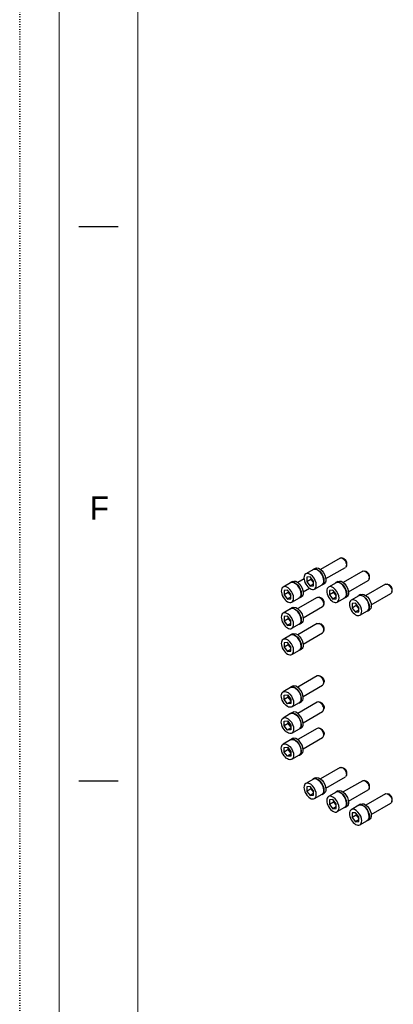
# Model space of a CAD drawing. Header units: millimetres. Extents: x -141576 to -137371, y -691119 to -688149.
# Tile 2 of 26: x -141576 to -141338, y -690481 to -689855. Entities that reach past the tile are written whole.
import ezdxf

# ---------------------------------------------------------------- set-up
doc = ezdxf.new("R2010")
doc.units = ezdxf.units.MM
doc.header["$MEASUREMENT"] = 0
doc.linetypes.add('DGN Style 1', pattern=[1.483529, 0, -1.483529])
doc.styles.add('Style-ENGINEERING', font='ENGINEERING.shx')

# ---------------------------------------------------------------- blocks, each defined once
blk = doc.blocks.new('*U3')
for p, q in [((-408.05, -70.47), (-413.05, -70.47)), ((-408.05, -140.97), (-413.05, -140.97))]:
    blk.add_line(p, q)
at = {"color": 7, "linetype": 'Continuous', "lineweight": 0, "flags": 128}
blk.add_lwpolyline([(-415.55, 292.03), (415.45, 292.03), (415.45, -291.97), (-415.55, -291.97), (-415.55, 292.03)], close=True, dxfattribs=at)
at = {"color": 7, "linetype": 'Continuous', "lineweight": 13, "flags": 128}
blk.add_lwpolyline([(-405.55, 282.03), (405.45, 282.03), (405.45, -281.97), (-405.55, -281.97), (-405.55, 282.03)], close=True, dxfattribs=at)
at = {"insert": (-410.42, -106.22), "char_height": 3, "attachment_point": 5, "line_spacing_factor": 1.2, "style": 'Style-ENGINEERING'}
blk.add_mtext('F', dxfattribs=at)
blk = doc.blocks.new('*U2')
for p, q in [((-1899.03, -563.12), (-1911.44, -570.29)), ((-1896.74, -563.4), (-1897.87, -563.05)), ((-1914.81, -569.64), (-1916.01, -570.34)), ((-1908.04, -576.18), (-1895.63, -569.01)), ((-1894.98, -568.04), (-1894.73, -566.89)), ((-1915.96, -570.43), (-1920.77, -573.21)), ((-1918, -575.1), (-1920.18, -575.29)), ((-1920.18, -575.29), (-1920.18, -578.2)), ((-1915.83, -577.81), (-1918, -575.1)), ((-1917.51, -575.72), (-1917.51, -576.65)), ((-1884.6, -571.45), (-1897.01, -578.61)), ((-1882.32, -571.73), (-1883.44, -571.38)), ((-1880.56, -576.37), (-1880.3, -575.22)), ((-1930.38, -578.76), (-1935.19, -581.54)), ((-1929.24, -577.97), (-1930.44, -578.67)), ((-1921.88, -576.32), (-1925.86, -578.61)), ((-1922.46, -584.5), (-1918.48, -582.2)), ((-1917.51, -576.65), (-1920.18, -578.2)), ((-1920.18, -578.2), (-1918, -580.9)), ((-1915.83, -579.65), (-1918, -580.9)), ((-1918, -580.9), (-1915.83, -580.71)), ((-1917.51, -576.65), (-1915.83, -578.74)), ((-1915.83, -580.71), (-1915.83, -577.81)), ((-1915.23, -582.79), (-1910.43, -580.02)), ((-1910.37, -580.11), (-1909.17, -579.42)), ((-1901.53, -578.76), (-1906.34, -581.54)), ((-1900.39, -577.97), (-1901.59, -578.67)), ((-1893.61, -584.5), (-1881.2, -577.34)), ((-1870.18, -579.78), (-1882.59, -586.94)), ((-1867.9, -580.05), (-1869.02, -579.7)), ((-1932.42, -583.43), (-1934.6, -583.62)), ((-1934.6, -583.62), (-1934.6, -586.52)), ((-1931.93, -584.98), (-1934.6, -586.52)), ((-1934.6, -586.52), (-1932.42, -589.23)), ((-1930.25, -586.13), (-1932.42, -583.43)), ((-1930.25, -587.97), (-1932.42, -589.23)), ((-1931.93, -584.04), (-1931.93, -584.98)), ((-1931.93, -584.98), (-1930.25, -587.07)), ((-1930.25, -589.03), (-1930.25, -586.13)), ((-1929.66, -591.12), (-1924.85, -588.34)), ((-1913.45, -588.1), (-1925.86, -595.27)), ((-1924.79, -588.44), (-1923.59, -587.75)), ((-1911.17, -588.38), (-1912.29, -588.03)), ((-1903.58, -583.43), (-1905.75, -583.62)), ((-1905.75, -583.62), (-1905.75, -586.52)), ((-1903.08, -584.98), (-1905.75, -586.52)), ((-1905.75, -586.52), (-1903.58, -589.23)), ((-1901.4, -586.13), (-1903.58, -583.43)), ((-1901.4, -587.97), (-1903.58, -589.23)), ((-1903.08, -584.04), (-1903.08, -584.98)), ((-1903.08, -584.98), (-1901.4, -587.07)), ((-1901.4, -589.03), (-1901.4, -586.13)), ((-1900.81, -591.12), (-1896, -588.34)), ((-1895.95, -588.44), (-1894.75, -587.75)), ((-1887.11, -587.09), (-1891.92, -589.87)), ((-1885.96, -586.3), (-1887.17, -586.99)), ((-1879.19, -592.83), (-1866.78, -585.66)), ((-1866.14, -584.7), (-1865.88, -583.55)), ((-1932.42, -589.23), (-1930.25, -589.03)), ((-1929.24, -594.63), (-1930.44, -595.32)), ((-1922.46, -601.16), (-1910.05, -593.99)), ((-1909.41, -593.02), (-1909.15, -591.88)), ((-1903.58, -589.23), (-1901.4, -589.03)), ((-1889.15, -591.76), (-1891.33, -591.95)), ((-1891.33, -591.95), (-1891.33, -594.85)), ((-1888.66, -593.31), (-1891.33, -594.85)), ((-1886.98, -594.46), (-1889.15, -591.76)), ((-1888.66, -592.37), (-1888.66, -593.31)), ((-1888.66, -593.31), (-1886.98, -595.4)), ((-1886.98, -597.36), (-1886.98, -594.46)), ((-1930.38, -595.42), (-1935.19, -598.19)), ((-1932.42, -600.08), (-1934.6, -600.28)), ((-1934.6, -600.28), (-1934.6, -603.18)), ((-1930.25, -602.79), (-1932.42, -600.08)), ((-1931.93, -600.7), (-1931.93, -601.64)), ((-1891.33, -594.85), (-1889.15, -597.56)), ((-1886.98, -596.3), (-1889.15, -597.56)), ((-1889.15, -597.56), (-1886.98, -597.36)), ((-1886.39, -599.45), (-1881.58, -596.67)), ((-1881.52, -596.77), (-1880.32, -596.07)), ((-1931.93, -601.64), (-1934.6, -603.18)), ((-1934.6, -603.18), (-1932.42, -605.88)), ((-1930.25, -604.63), (-1932.42, -605.88)), ((-1932.42, -605.88), (-1930.25, -605.69)), ((-1931.93, -601.64), (-1930.25, -603.73)), ((-1930.25, -605.69), (-1930.25, -602.79)), ((-1929.66, -607.77), (-1924.85, -605)), ((-1913.45, -604.76), (-1925.86, -611.92)), ((-1924.79, -605.1), (-1923.59, -604.4)), ((-1911.17, -605.04), (-1912.29, -604.69)), ((-1930.38, -612.07), (-1935.19, -614.85)), ((-1929.24, -611.28), (-1930.44, -611.98)), ((-1922.46, -617.81), (-1910.05, -610.65)), ((-1909.41, -609.68), (-1909.15, -608.53)), ((-1932.42, -616.74), (-1934.6, -616.93)), ((-1934.6, -616.93), (-1934.6, -619.83)), ((-1931.93, -618.29), (-1934.6, -619.83)), ((-1934.6, -619.83), (-1932.42, -622.54)), ((-1930.25, -619.44), (-1932.42, -616.74)), ((-1931.93, -617.35), (-1931.93, -618.29)), ((-1931.93, -618.29), (-1930.25, -620.38)), ((-1930.25, -622.34), (-1930.25, -619.44)), ((-1930.25, -621.28), (-1932.42, -622.54)), ((-1932.42, -622.54), (-1930.25, -622.34)), ((-1929.66, -624.43), (-1924.85, -621.65)), ((-1924.79, -621.75), (-1923.59, -621.06)), ((-1913.45, -638.07), (-1925.86, -645.23)), ((-1911.17, -638.35), (-1912.29, -638)), ((-1929.24, -644.59), (-1930.44, -645.29)), ((-1922.46, -651.12), (-1910.05, -643.96)), ((-1909.41, -642.99), (-1909.15, -641.84)), ((-1930.38, -645.38), (-1935.19, -648.16)), ((-1934.6, -650.24), (-1932.42, -650.05)), ((-1934.6, -653.14), (-1934.6, -650.24)), ((-1932.42, -650.05), (-1930.25, -652.75)), ((-1931.93, -651.6), (-1931.93, -650.66)), ((-1931.93, -651.6), (-1934.6, -653.14)), ((-1932.42, -655.85), (-1934.6, -653.14)), ((-1930.25, -654.59), (-1932.42, -655.85)), ((-1930.25, -655.65), (-1932.42, -655.85)), ((-1930.25, -653.69), (-1931.93, -651.6)), ((-1930.25, -652.75), (-1930.25, -655.65)), ((-1929.66, -657.74), (-1924.85, -654.96)), ((-1913.45, -654.72), (-1925.86, -661.89)), ((-1924.79, -655.06), (-1923.59, -654.37)), ((-1911.17, -655), (-1912.29, -654.65)), ((-1930.38, -662.04), (-1935.19, -664.81)), ((-1929.24, -661.25), (-1930.44, -661.94)), ((-1922.46, -667.78), (-1910.05, -660.61)), ((-1909.41, -659.64), (-1909.15, -658.5)), ((-1934.6, -666.9), (-1932.42, -666.7)), ((-1934.6, -669.8), (-1934.6, -666.9)), ((-1931.93, -668.26), (-1934.6, -669.8)), ((-1932.42, -672.5), (-1934.6, -669.8)), ((-1932.42, -666.7), (-1930.25, -669.41)), ((-1931.93, -668.26), (-1931.93, -667.32)), ((-1930.25, -670.35), (-1931.93, -668.26)), ((-1930.25, -669.41), (-1930.25, -672.31)), ((-1930.25, -671.25), (-1932.42, -672.5)), ((-1930.25, -672.31), (-1932.42, -672.5)), ((-1929.66, -674.39), (-1924.85, -671.62)), ((-1913.45, -671.38), (-1925.86, -678.54)), ((-1924.79, -671.72), (-1923.59, -671.02)), ((-1911.17, -671.66), (-1912.29, -671.31)), ((-1909.41, -676.3), (-1909.15, -675.15)), ((-1930.38, -678.69), (-1935.19, -681.47)), ((-1929.24, -677.9), (-1930.44, -678.6)), ((-1922.46, -684.43), (-1910.05, -677.27)), ((-1934.6, -683.55), (-1932.42, -683.36)), ((-1934.6, -686.45), (-1934.6, -683.55)), ((-1931.93, -684.91), (-1934.6, -686.45)), ((-1932.42, -689.16), (-1934.6, -686.45)), ((-1932.42, -683.36), (-1930.25, -686.06)), ((-1930.25, -687.9), (-1932.42, -689.16)), ((-1931.93, -684.91), (-1931.93, -683.97)), ((-1930.25, -687), (-1931.93, -684.91)), ((-1930.25, -686.06), (-1930.25, -688.97)), ((-1929.66, -691.05), (-1924.85, -688.27)), ((-1924.79, -688.37), (-1923.59, -687.68)), ((-1930.25, -688.97), (-1932.42, -689.16)), ((-1899.03, -696.36), (-1911.44, -703.53)), ((-1896.74, -696.64), (-1897.87, -696.29)), ((-1894.98, -701.28), (-1894.73, -700.13)), ((-1915.96, -703.68), (-1920.77, -706.45)), ((-1914.81, -702.88), (-1916.01, -703.58)), ((-1908.04, -709.42), (-1895.63, -702.25)), ((-1884.6, -704.69), (-1897.01, -711.85)), ((-1882.32, -704.97), (-1883.44, -704.62)), ((-1918, -708.34), (-1920.18, -708.54)), ((-1920.18, -708.54), (-1920.18, -711.44)), ((-1917.51, -709.89), (-1920.18, -711.44)), ((-1920.18, -711.44), (-1918, -714.14)), ((-1915.83, -711.05), (-1918, -708.34)), ((-1915.83, -712.89), (-1918, -714.14)), ((-1917.51, -708.96), (-1917.51, -709.89)), ((-1917.51, -709.89), (-1915.83, -711.99)), ((-1915.83, -713.95), (-1915.83, -711.05)), ((-1915.23, -716.03), (-1910.43, -713.26)), ((-1910.37, -713.35), (-1909.17, -712.66)), ((-1901.53, -712), (-1906.34, -714.78)), ((-1900.39, -711.21), (-1901.59, -711.91)), ((-1893.61, -717.74), (-1881.2, -710.58)), ((-1870.18, -713.02), (-1882.59, -720.18)), ((-1880.56, -709.61), (-1880.3, -708.46)), ((-1867.9, -713.29), (-1869.02, -712.94)), ((-1918, -714.14), (-1915.83, -713.95)), ((-1903.58, -716.67), (-1905.75, -716.86)), ((-1905.75, -716.86), (-1905.75, -719.76)), ((-1903.08, -718.22), (-1905.75, -719.76)), ((-1905.75, -719.76), (-1903.58, -722.47)), ((-1901.4, -719.37), (-1903.58, -716.67)), ((-1903.08, -717.28), (-1903.08, -718.22)), ((-1903.08, -718.22), (-1901.4, -720.31)), ((-1901.4, -722.28), (-1901.4, -719.37)), ((-1885.96, -719.54), (-1887.17, -720.23)), ((-1879.19, -726.07), (-1866.78, -718.9)), ((-1866.14, -717.94), (-1865.88, -716.79)), ((-1901.4, -721.21), (-1903.58, -722.47)), ((-1903.58, -722.47), (-1901.4, -722.28)), ((-1900.81, -724.36), (-1896, -721.58)), ((-1895.95, -721.68), (-1894.75, -720.99)), ((-1887.11, -720.33), (-1891.92, -723.11)), ((-1889.15, -725), (-1891.33, -725.19)), ((-1891.33, -725.19), (-1891.33, -728.09)), ((-1886.98, -727.7), (-1889.15, -725)), ((-1888.66, -725.61), (-1888.66, -726.55)), ((-1888.66, -726.55), (-1891.33, -728.09)), ((-1891.33, -728.09), (-1889.15, -730.8)), ((-1886.98, -729.54), (-1889.15, -730.8)), ((-1889.15, -730.8), (-1886.98, -730.6)), ((-1888.66, -726.55), (-1886.98, -728.64)), ((-1886.98, -730.6), (-1886.98, -727.7)), ((-1886.39, -732.69), (-1881.58, -729.91)), ((-1881.52, -730.01), (-1880.32, -729.31))]:
    blk.add_line(p, q)
at = {"color": 7, "linetype": 'DGN Style 1', "lineweight": 0, "flags": 128}
blk.add_lwpolyline([(-2102.52, 1484.97), (2102.48, 1484.97), (2102.48, -1485.03), (-2102.52, -1485.03), (-2102.52, 1484.97)], close=True, dxfattribs=at)
at = {"extrusion": (0, 0, -1)}
for centre, major_axis, start_param, end_param in [((-1897.33, -566.06), (-1.7, 2.94), 0, 0.55899), ((-1897.33, -566.06), (-1.7, 2.94), 0.55899, 2.582603), ((-1913.19, -575.23), (-2.82, 4.89), 0, 2.356194), ((-1911.99, -574.53), (-2.82, 4.89), 0, 2.356194), ((-1897.33, -566.06), (-1.7, 2.94), 2.582603, 3.141593), ((-1913.19, -575.23), (-2.82, 4.89), 6.083457, 6.283185), ((-1882.9, -574.39), (-1.7, 2.94), 0, 0.55899), ((-1882.9, -574.39), (-1.7, 2.94), 0.55899, 2.582603), ((-1927.62, -583.55), (-2.82, 4.89), 6.083457, 6.283185), ((-1927.62, -583.55), (-2.82, 4.89), 0, 2.356194), ((-1926.41, -582.86), (-2.82, 4.89), 0, 2.356194), ((-1913.19, -575.23), (-2.82, 4.89), 3.141593, 3.341321), ((-1913.19, -575.23), (-2.82, 4.89), 2.356194, 3.141593), ((-1911.99, -574.53), (-2.82, 4.89), 2.356194, 3.141593), ((-1898.77, -583.55), (-2.82, 4.89), 6.083457, 6.283185), ((-1898.77, -583.55), (-2.82, 4.89), 0, 2.356194), ((-1897.57, -582.86), (-2.82, 4.89), 0, 2.356194), ((-1882.9, -574.39), (-1.7, 2.94), 2.582603, 3.141593), ((-1868.48, -582.72), (-1.7, 2.94), 0, 0.55899), ((-1868.48, -582.72), (-1.7, 2.94), 0.55899, 2.582603), ((-1927.62, -583.55), (-2.82, 4.89), 3.141593, 3.341321), ((-1927.62, -583.55), (-2.82, 4.89), 2.356194, 3.141593), ((-1926.41, -582.86), (-2.82, 4.89), 2.356194, 3.141593), ((-1911.75, -591.05), (-1.7, 2.94), 0, 0.55899), ((-1911.75, -591.05), (-1.7, 2.94), 0.55899, 2.582603), ((-1898.77, -583.55), (-2.82, 4.89), 3.141593, 3.341321), ((-1898.77, -583.55), (-2.82, 4.89), 2.356194, 3.141593), ((-1897.57, -582.86), (-2.82, 4.89), 2.356194, 3.141593), ((-1884.35, -591.88), (-2.82, 4.89), 6.083457, 6.283185), ((-1884.35, -591.88), (-2.82, 4.89), 0, 2.356194), ((-1883.14, -591.19), (-2.82, 4.89), 0, 2.356194), ((-1868.48, -582.72), (-1.7, 2.94), 2.582603, 3.141593), ((-1927.62, -600.21), (-2.82, 4.89), 0, 2.356194), ((-1926.41, -599.51), (-2.82, 4.89), 0, 2.356194), ((-1911.75, -591.05), (-1.7, 2.94), 2.582603, 3.141593), ((-1884.35, -591.88), (-2.82, 4.89), 2.356194, 3.141593), ((-1883.14, -591.19), (-2.82, 4.89), 2.356194, 3.141593), ((-1927.62, -600.21), (-2.82, 4.89), 6.083457, 6.283185), ((-1884.35, -591.88), (-2.82, 4.89), 3.141593, 3.341321), ((-1927.62, -600.21), (-2.82, 4.89), 3.141593, 3.341321), ((-1927.62, -600.21), (-2.82, 4.89), 2.356194, 3.141593), ((-1926.41, -599.51), (-2.82, 4.89), 2.356194, 3.141593), ((-1911.75, -607.7), (-1.7, 2.94), 0, 0.55899), ((-1911.75, -607.7), (-1.7, 2.94), 0.55899, 2.582603), ((-1927.62, -616.86), (-2.82, 4.89), 6.083457, 6.283185), ((-1927.62, -616.86), (-2.82, 4.89), 0, 2.356194), ((-1926.41, -616.17), (-2.82, 4.89), 0, 2.356194), ((-1911.75, -607.7), (-1.7, 2.94), 2.582603, 3.141593), ((-1927.62, -616.86), (-2.82, 4.89), 2.356194, 3.141593), ((-1926.41, -616.17), (-2.82, 4.89), 2.356194, 3.141593), ((-1927.62, -616.86), (-2.82, 4.89), 3.141593, 3.341321), ((-1910.79, -640.46), (-1.19, 2.06), 0.55899, 0.785398), ((-1910.79, -640.46), (-1.19, 2.06), 0.785398, 2.582603), ((-1927.62, -650.17), (-2.77, 4.79), 0, 2.356194), ((-1932.42, -652.95), (-2.77, 4.79), 3.141593, 6.283185), ((-1932.42, -652.95), (-2.77, 4.79), 0, 2.356194), ((-1932.42, -652.95), (-2.77, 4.79), 2.356194, 3.141593), ((-1927.62, -650.17), (-2.77, 4.79), 2.356194, 3.141593), ((-1910.79, -657.11), (-1.19, 2.06), 0.55899, 0.785398), ((-1910.79, -657.11), (-1.19, 2.06), 0.785398, 2.582603), ((-1927.62, -666.83), (-2.77, 4.79), 0, 2.356194), ((-1932.42, -669.6), (-2.77, 4.79), 3.141593, 6.283185), ((-1932.42, -669.6), (-2.77, 4.79), 0, 2.356194), ((-1927.62, -666.83), (-2.77, 4.79), 2.356194, 3.141593), ((-1932.42, -669.6), (-2.77, 4.79), 2.356194, 3.141593), ((-1910.79, -673.77), (-1.19, 2.06), 0.55899, 0.785398), ((-1910.79, -673.77), (-1.19, 2.06), 0.785398, 2.582603), ((-1932.42, -686.26), (-2.77, 4.79), 3.141593, 6.283185), ((-1932.42, -686.26), (-2.77, 4.79), 0, 2.356194), ((-1927.62, -683.48), (-2.77, 4.79), 0, 2.356194), ((-1932.42, -686.26), (-2.77, 4.79), 2.356194, 3.141593), ((-1927.62, -683.48), (-2.77, 4.79), 2.356194, 3.141593), ((-1897.33, -699.31), (-1.7, 2.94), 0, 0.55899), ((-1897.33, -699.31), (-1.7, 2.94), 0.55899, 2.582603), ((-1913.19, -708.47), (-2.82, 4.89), 6.083457, 6.283185), ((-1913.19, -708.47), (-2.82, 4.89), 0, 2.356194), ((-1911.99, -707.77), (-2.82, 4.89), 0, 2.356194), ((-1897.33, -699.31), (-1.7, 2.94), 2.582603, 3.141593), ((-1882.9, -707.63), (-1.7, 2.94), 0, 0.55899), ((-1882.9, -707.63), (-1.7, 2.94), 0.55899, 2.582603), ((-1913.19, -708.47), (-2.82, 4.89), 3.141593, 3.341321), ((-1913.19, -708.47), (-2.82, 4.89), 2.356194, 3.141593), ((-1911.99, -707.77), (-2.82, 4.89), 2.356194, 3.141593), ((-1898.77, -716.79), (-2.82, 4.89), 6.083457, 6.283185), ((-1898.77, -716.79), (-2.82, 4.89), 0, 2.356194), ((-1897.57, -716.1), (-2.82, 4.89), 0, 2.356194), ((-1882.9, -707.63), (-1.7, 2.94), 2.582603, 3.141593), ((-1868.48, -715.96), (-1.7, 2.94), 0, 0.55899), ((-1868.48, -715.96), (-1.7, 2.94), 0.55899, 2.582603), ((-1898.77, -716.79), (-2.82, 4.89), 2.356194, 3.141593), ((-1897.57, -716.1), (-2.82, 4.89), 2.356194, 3.141593), ((-1884.35, -725.12), (-2.82, 4.89), 0, 2.356194), ((-1883.14, -724.43), (-2.82, 4.89), 0, 2.356194), ((-1868.48, -715.96), (-1.7, 2.94), 2.582603, 3.141593), ((-1898.77, -716.79), (-2.82, 4.89), 3.141593, 3.341321), ((-1884.35, -725.12), (-2.82, 4.89), 6.083457, 6.283185), ((-1884.35, -725.12), (-2.82, 4.89), 3.141593, 3.341321), ((-1884.35, -725.12), (-2.82, 4.89), 2.356194, 3.141593), ((-1883.14, -724.43), (-2.82, 4.89), 2.356194, 3.141593)]:
    blk.add_ellipse(centre, major_axis=major_axis, ratio=0.57735, start_param=start_param, end_param=end_param, dxfattribs=at)
for centre, major_axis, start_param, end_param in [((-1896.36, -565.51), (1.19, -2.06), 0.55899, 2.582603), ((-1918, -578), (2.77, -4.79), 3.141593, 6.283185), ((-1918, -578), (2.77, -4.79), 0.785398, 3.141593), ((-1913.19, -575.23), (2.77, -4.79), 0.785398, 3.141593), ((-1881.94, -573.84), (1.19, -2.06), 0.55899, 2.582603), ((-1932.42, -586.33), (2.77, -4.79), 3.141593, 6.283185), ((-1932.42, -586.33), (2.77, -4.79), 0.785398, 3.141593), ((-1927.62, -583.55), (2.77, -4.79), 0.785398, 3.141593), ((-1918, -578), (2.77, -4.79), 0, 0.785398), ((-1913.19, -575.23), (2.77, -4.79), 0, 0.785398), ((-1903.58, -586.33), (2.77, -4.79), 3.141593, 6.283185), ((-1903.58, -586.33), (2.77, -4.79), 0.785398, 3.141593), ((-1898.77, -583.55), (2.77, -4.79), 0.785398, 3.141593), ((-1867.52, -582.16), (1.19, -2.06), 0.55899, 2.582603), ((-1927.62, -583.55), (2.77, -4.79), 0, 0.785398), ((-1910.79, -590.49), (1.19, -2.06), 0.55899, 2.582603), ((-1898.77, -583.55), (2.77, -4.79), 0, 0.785398), ((-1884.35, -591.88), (2.77, -4.79), 0.785398, 3.141593), ((-1927.62, -600.21), (2.77, -4.79), 0.785398, 3.141593), ((-1932.42, -586.33), (2.77, -4.79), 0, 0.785398), ((-1903.58, -586.33), (2.77, -4.79), 0, 0.785398), ((-1889.15, -594.66), (2.77, -4.79), 3.141593, 6.283185), ((-1889.15, -594.66), (2.77, -4.79), 0.785398, 3.141593), ((-1884.35, -591.88), (2.77, -4.79), 0, 0.785398), ((-1932.42, -602.98), (2.77, -4.79), 3.141593, 6.283185), ((-1932.42, -602.98), (2.77, -4.79), 0.785398, 3.141593), ((-1889.15, -594.66), (2.77, -4.79), 0, 0.785398), ((-1932.42, -602.98), (2.77, -4.79), 0, 0.785398), ((-1927.62, -600.21), (2.77, -4.79), 0, 0.785398), ((-1910.79, -607.15), (1.19, -2.06), 0.55899, 2.582603), ((-1927.62, -616.86), (2.77, -4.79), 0.785398, 3.141593), ((-1932.42, -619.64), (2.77, -4.79), 3.141593, 6.283185), ((-1932.42, -619.64), (2.77, -4.79), 0.785398, 3.141593), ((-1927.62, -616.86), (2.77, -4.79), 0, 0.785398), ((-1932.42, -619.64), (2.77, -4.79), 0, 0.785398), ((-1911.75, -641.01), (1.7, -2.94), 2.582603, 3.141593), ((-1911.75, -641.01), (1.7, -2.94), -3.926991, -3.700583), ((-1911.75, -641.01), (1.7, -2.94), 0.55899, 2.356194), ((-1927.62, -650.17), (2.82, -4.89), 0.785398, 3.141593), ((-1926.41, -649.48), (2.82, -4.89), 0.785398, 3.141593), ((-1911.75, -641.01), (1.7, -2.94), 0, 0.55899), ((-1927.62, -650.17), (2.82, -4.89), 3.141593, 3.341321), ((-1927.62, -650.17), (2.82, -4.89), 6.083457, 6.283185), ((-1927.62, -650.17), (2.82, -4.89), 0, 0.785398), ((-1926.41, -649.48), (2.82, -4.89), 0, 0.785398), ((-1911.75, -657.67), (1.7, -2.94), 2.582603, 3.141593), ((-1911.75, -657.67), (1.7, -2.94), -3.926991, -3.700583), ((-1911.75, -657.67), (1.7, -2.94), 0.55899, 2.356194), ((-1927.62, -666.83), (2.82, -4.89), 3.141593, 3.341321), ((-1927.62, -666.83), (2.82, -4.89), 0.785398, 3.141593), ((-1926.41, -666.13), (2.82, -4.89), 0.785398, 3.141593), ((-1911.75, -657.67), (1.7, -2.94), 0, 0.55899), ((-1927.62, -666.83), (2.82, -4.89), 0, 0.785398), ((-1926.41, -666.13), (2.82, -4.89), 0, 0.785398), ((-1927.62, -666.83), (2.82, -4.89), 6.083457, 6.283185), ((-1911.75, -674.32), (1.7, -2.94), 2.582603, 3.141593), ((-1911.75, -674.32), (1.7, -2.94), -3.926991, -3.700583), ((-1911.75, -674.32), (1.7, -2.94), 0.55899, 2.356194), ((-1927.62, -683.48), (2.82, -4.89), 3.141593, 3.341321), ((-1927.62, -683.48), (2.82, -4.89), 0.785398, 3.141593), ((-1926.41, -682.79), (2.82, -4.89), 0.785398, 3.141593), ((-1911.75, -674.32), (1.7, -2.94), 0, 0.55899), ((-1927.62, -683.48), (2.82, -4.89), 6.083457, 6.283185), ((-1927.62, -683.48), (2.82, -4.89), 0, 0.785398), ((-1926.41, -682.79), (2.82, -4.89), 0, 0.785398), ((-1896.36, -698.75), (1.19, -2.06), 0.55899, 2.582603), ((-1918, -711.24), (2.77, -4.79), 3.141593, 6.283185), ((-1918, -711.24), (2.77, -4.79), 0.785398, 3.141593), ((-1913.19, -708.47), (2.77, -4.79), 0.785398, 3.141593), ((-1881.94, -707.08), (1.19, -2.06), 0.55899, 2.582603), ((-1918, -711.24), (2.77, -4.79), 0, 0.785398), ((-1913.19, -708.47), (2.77, -4.79), 0, 0.785398), ((-1898.77, -716.79), (2.77, -4.79), 0.785398, 3.141593), ((-1867.52, -715.41), (1.19, -2.06), 0.55899, 2.582603), ((-1903.58, -719.57), (2.77, -4.79), 3.141593, 6.283185), ((-1903.58, -719.57), (2.77, -4.79), 0.785398, 3.141593), ((-1898.77, -716.79), (2.77, -4.79), 0, 0.785398), ((-1884.35, -725.12), (2.77, -4.79), 0.785398, 3.141593), ((-1903.58, -719.57), (2.77, -4.79), 0, 0.785398), ((-1889.15, -727.9), (2.77, -4.79), 3.141593, 6.283185), ((-1889.15, -727.9), (2.77, -4.79), 0.785398, 3.141593), ((-1889.15, -727.9), (2.77, -4.79), 0, 0.785398), ((-1884.35, -725.12), (2.77, -4.79), 0, 0.785398)]:
    blk.add_ellipse(centre, major_axis=major_axis, ratio=0.57735, start_param=start_param, end_param=end_param)
at = {"xscale": 4.999999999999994, "yscale": 4.999999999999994, "zscale": 4.999999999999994}
blk.add_blockref('*U3', (0.21, -0.18), dxfattribs=at)

msp = doc.modelspace()

# ---------------------------------------------------------------- block references
at = {"color": 7, "linetype": 'Continuous', "lineweight": 13}
msp.add_blockref('*U2', (-139473.05, -689634.45), dxfattribs=at)

doc.saveas('drawing.dxf')
